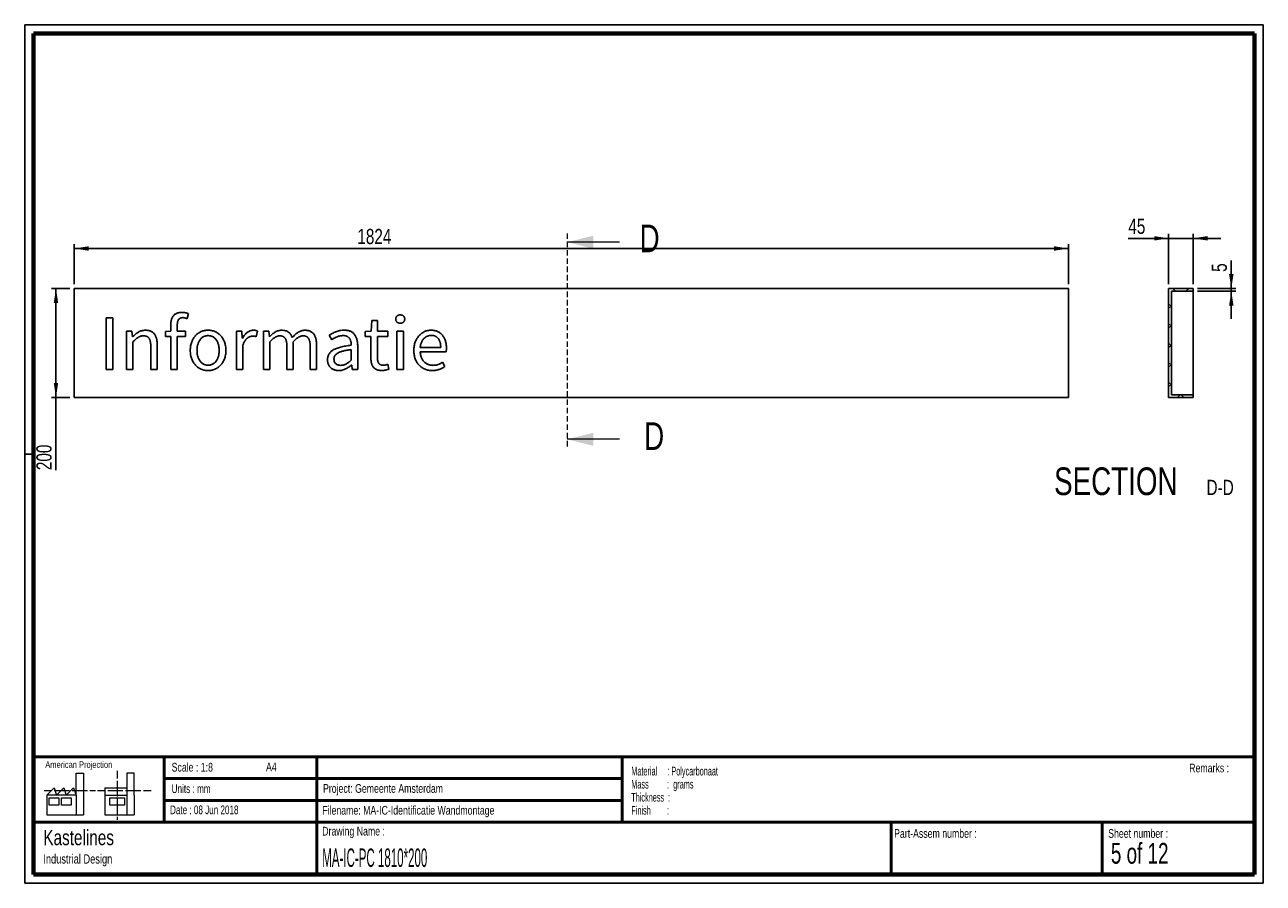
# Paper-space layout 'GA-FS-PC IG Sheet' of a CAD drawing. Header units: millimetres. Extents: x 7 to 291, y 7 to 204.
import ezdxf

# ---------------------------------------------------------------- set-up
doc = ezdxf.new("R2010")
doc.units = ezdxf.units.MM
doc.linetypes.add('HIDDEN', pattern=[1.905, 1.27, -0.635])
for name, color, linetype in [('BORDERS', 7, 'Continuous'), ('DRAWING', 7, 'Continuous'), ('LOGO', 7, 'Continuous'), ('TEXT_SHEET_FORMAT', 7, 'Continuous')]:
    doc.layers.add(name, color=color, linetype=linetype)
doc.styles.add('SLDTEXTSTYLE0', font='TXT', dxfattribs={"width": 0.7})
doc.styles.add('SLDTEXTSTYLE1', font='TXT', dxfattribs={"width": 0.75})
doc.styles.add('SLDTEXTSTYLE2', font='TXT', dxfattribs={"width": 0.694444})
doc.styles.add('SLDTEXTSTYLE3', font='TXT', dxfattribs={"width": 0.678571})
doc.styles.add('SLDTEXTSTYLE5', font='TXT', dxfattribs={"width": 0.55})
doc.styles.add('SLDTEXTSTYLE6', font='TXT', dxfattribs={"width": 0.605})
doc.styles.add('SLDTEXTSTYLE7', font='TXT', dxfattribs={"width": 0.549})
doc.styles.add('SLDTEXTSTYLE8', font='TXT', dxfattribs={"width": 0.467045})
doc.dimstyles.new('SLDDIMSTYLE4', dxfattribs={"dimtxt": 3.5, "dimasz": 3.302, "dimexe": 0, "dimexo": 0.0625, "dimgap": 0.875, "dimtad": 1, "dimlfac": 8, "dimrnd": 1e-09, "dimzin": 12, "dimdsep": 46, "dimtxsty": 'SLDTEXTSTYLE1', "dimsah": 1, "dimcen": 0.09, "dimadec": 0, "dimazin": 3, "dimtfac": 1, "dimtofl": 0, "dimtmove": 0, "dimatfit": 3, "dimfxl": 1, "dimfrac": 2, "dimtolj": 1, "dimtzin": 12, "dimarcsym": 0})
doc.dimstyles.new('SLDDIMSTYLE5', dxfattribs={"dimtxt": 3.5, "dimasz": 3.302, "dimexe": 0, "dimexo": 0.0625, "dimgap": 0.875, "dimtad": 1, "dimlfac": 8, "dimrnd": 1e-09, "dimzin": 12, "dimdsep": 46, "dimtxsty": 'SLDTEXTSTYLE1', "dimsah": 1, "dimcen": 0.09, "dimadec": 0, "dimazin": 3, "dimtfac": 1, "dimtmove": 0, "dimatfit": 0, "dimfxl": 1, "dimfrac": 2, "dimtolj": 1, "dimtzin": 12, "dimarcsym": 0})

# ---------------------------------------------------------------- blocks, each defined once
blk = doc.blocks.new('SW_NOTE_0_15')
at = {"layer": 'TEXT_SHEET_FORMAT', "color": 0, "char_height": 2, "attachment_point": 1}
for s, insert, style in [('Material     : Polycarbonaat', (0, 2.58), 'SLDTEXTSTYLE6'), ('Mass         :  grams', (0, -0.42), 'SLDTEXTSTYLE5'), ('Thickness  :', (0, -3.42), 'SLDTEXTSTYLE6'), ('Finish        :', (0, -6.42), 'SLDTEXTSTYLE7')]:
    blk.add_mtext(s, dxfattribs=dict(at, insert=insert, style=style))
blk = doc.blocks.new('SW_NOTE_0_16')
at = {"layer": 'DRAWING', "color": 0, "attachment_point": 1, "style": 'SLDTEXTSTYLE1'}
for s, insert, char_height in [('Kastelines', (0, 4.51), 3.5), ('Industrial Design', (0, -1.09), 2.1167)]:
    blk.add_mtext(s, dxfattribs=dict(at, insert=insert, char_height=char_height))
blk = doc.blocks.new('_D_4')
at = {"layer": 'LOGO', "color": 7}
for p, q in [((17.92, 144.27), (17.92, 153.44)), ((245.92, 144.27), (245.92, 153.44)), ((245.92, 152.44), (17.92, 152.44))]:
    blk.add_line(p, q, dxfattribs=at)
for points in [[(17.92, 152.44), (21.22, 151.93), (21.22, 152.95)], [(245.92, 152.44), (242.62, 152.95), (242.62, 151.93)]]:
    blk.add_solid(points, dxfattribs=at)
at = {"layer": 'LOGO', "color": 7, "insert": (82.83, 156.95), "char_height": 3.5, "attachment_point": 1, "style": 'SLDTEXTSTYLE1'}
blk.add_mtext('1824', dxfattribs=at)
blk = doc.blocks.new('_D_5')
at = {"layer": 'LOGO', "color": 7}
for p, q in [((16.92, 143.27), (12.73, 143.27)), ((13.73, 143.27), (13.73, 118.27)), ((16.92, 118.27), (12.73, 118.27)), ((13.73, 118.27), (13.73, 101.58))]:
    blk.add_line(p, q, dxfattribs=at)
for points in [[(13.73, 143.27), (13.22, 139.97), (14.23, 139.97)], [(13.73, 118.27), (14.23, 121.57), (13.22, 121.57)]]:
    blk.add_solid(points, dxfattribs=at)
at = {"layer": 'LOGO', "color": 7, "insert": (9.22, 101.58), "char_height": 3.5, "attachment_point": 1, "rotation": 90, "style": 'SLDTEXTSTYLE1'}
blk.add_mtext('200', dxfattribs=at)
blk = doc.blocks.new('_D_6')
at = {"layer": 'LOGO'}
for p, q in [((283.25, 143.27), (283.25, 149.66)), ((275.5, 143.27), (284.25, 143.27)), ((275.5, 142.64), (284.25, 142.64)), ((283.25, 143.27), (283.25, 142.64)), ((283.25, 142.64), (283.25, 136.29))]:
    blk.add_line(p, q, dxfattribs=at)
for points in [[(283.25, 143.27), (283.76, 146.57), (282.74, 146.57)], [(283.25, 142.64), (282.74, 139.34), (283.76, 139.34)]]:
    blk.add_solid(points, dxfattribs=at)
at = {"layer": 'LOGO', "insert": (278.74, 147.08), "char_height": 3.5, "attachment_point": 1, "rotation": 90, "style": 'SLDTEXTSTYLE1'}
blk.add_mtext('5', dxfattribs=at)
blk = doc.blocks.new('_D_7')
at = {"layer": 'LOGO'}
for p, q in [((268.87, 154.77), (259.63, 154.77)), ((268.87, 144.27), (268.87, 155.77)), ((268.87, 154.77), (274.5, 154.77)), ((274.5, 144.27), (274.5, 155.77)), ((274.5, 154.77), (280.85, 154.77))]:
    blk.add_line(p, q, dxfattribs=at)
for points in [[(268.87, 154.77), (265.57, 155.28), (265.57, 154.27)], [(274.5, 154.77), (277.8, 154.27), (277.8, 155.28)]]:
    blk.add_solid(points, dxfattribs=at)
at = {"layer": 'LOGO', "insert": (259.63, 159.29), "char_height": 3.5, "attachment_point": 1, "style": 'SLDTEXTSTYLE1'}
blk.add_mtext('45', dxfattribs=at)
blk = doc.blocks.new('SW_NOTE_0_17')
at = {"layer": 'LOGO', "color": 0, "attachment_point": 2, "style": 'SLDTEXTSTYLE1'}
for s, insert, char_height in [('SECTION', (17.36, 8.19), 6.35), ('D-D', (41.28, 5.35), 3.5)]:
    blk.add_mtext(s, dxfattribs=dict(at, insert=insert, char_height=char_height))

psp = doc.layouts.new('GA-FS-PC IG Sheet')

# ---------------------------------------------------------------- hatches: boundary and pattern name
at = {"linetype": 'Continuous', "lineweight": 18}
h = psp.add_hatch(dxfattribs=at)
h.set_pattern_fill('ANSI37', style=0)
h.paths.add_polyline_path([(268.8738, 143.2687), (268.8738, 118.2687), (274.4988, 118.2687), (274.4988, 118.8937), (269.4988, 118.8937), (269.4988, 142.6437), (274.4988, 142.6437), (274.4988, 143.2687)], flags=0)

# ---------------------------------------------------------------- linework, layer by layer
at = {"color": 7, "linetype": 'HIDDEN', "lineweight": 18}
psp.add_line((130.9798, 155.8986), (130.9798, 106.6573), dxfattribs=at)
at = {"color": 7, "linetype": 'Continuous', "lineweight": 18}
for p, q in [((142.9798, 153.8986), (130.9798, 153.8986)), ((142.9798, 108.6573), (130.9798, 108.6573))]:
    psp.add_line(p, q, dxfattribs=at)
at = {"color": 7, "linetype": 'Continuous', "lineweight": 25}
for p, q in [((17.9186, 143.2687), (17.9186, 118.2687)), ((245.9186, 143.2687), (17.9186, 143.2687)), ((245.9186, 118.2687), (245.9186, 143.2687)), ((268.8738, 118.2687), (268.8738, 143.2687)), ((268.8738, 143.2687), (274.4988, 143.2687)), ((269.4988, 142.6437), (274.4988, 142.6437)), ((269.4988, 118.8937), (269.4988, 142.6437)), ((274.4988, 142.6437), (274.4988, 143.2687)), ((274.4988, 142.6437), (274.4988, 118.8937)), ((25.2674, 136.5551), (26.7931, 136.5551)), ((25.2674, 124.6489), (25.2674, 136.5551)), ((26.7931, 136.5551), (26.7931, 124.6489)), ((44.101, 137.5005), (43.7754, 136.3555)), ((268.8488, 137.7893), (268.8738, 137.7893)), ((268.8488, 137.5005), (268.8738, 137.5005)), ((268.8488, 137.5005), (268.8488, 137.2309)), ((268.8488, 137.209), (268.8738, 137.209)), ((40.0544, 133.4696), (40.0544, 134.8666)), ((41.5407, 134.8666), (41.5407, 133.4696)), ((59.9568, 133.5063), (59.6679, 132.1986)), ((86.0066, 133.4696), (86.1878, 135.938)), ((86.1878, 135.938), (87.4404, 135.938)), ((87.4404, 135.938), (87.4404, 133.4696)), ((268.8488, 136.2479), (268.8738, 136.2479)), ((268.8488, 135.2841), (268.8738, 135.2841)), ((268.8488, 135.2622), (268.8488, 133.7094)), ((268.8488, 133.6875), (268.8738, 133.6875)), ((29.8839, 133.4696), (31.1181, 133.4696)), ((29.8839, 124.6489), (29.8839, 133.4696)), ((31.1181, 133.4696), (31.2442, 132.1986)), ((31.2442, 132.1986), (31.2993, 132.1986)), ((31.3729, 131.0379), (31.3729, 124.6489)), ((38.8543, 133.3803), (40.0544, 133.4696)), ((38.8543, 132.2537), (38.8543, 133.3803)), ((40.0544, 132.2537), (38.8543, 132.2537)), ((40.0544, 124.6489), (40.0544, 132.2537)), ((41.5407, 133.4696), (43.4104, 133.4696)), ((43.4104, 132.2537), (41.5407, 132.2537)), ((41.5407, 132.2537), (41.5407, 124.6489)), ((43.4104, 133.4696), (43.4104, 132.2537)), ((55.0935, 133.4696), (56.3277, 133.4696)), ((55.0935, 124.6489), (55.0935, 133.4696)), ((56.3277, 133.4696), (56.4537, 131.873)), ((56.4537, 131.873), (56.5089, 131.873)), ((61.3118, 124.6489), (61.3118, 133.4696)), ((61.3118, 133.4696), (62.546, 133.4696)), ((62.546, 133.4696), (62.6721, 132.1986)), ((62.6721, 132.1986), (62.7272, 132.1986)), ((62.8007, 131.0379), (62.8007, 124.6489)), ((68.1551, 131.0379), (68.1551, 124.6489)), ((76.9811, 131.5106), (76.3824, 132.5452)), ((84.628, 133.3803), (86.0066, 133.4696)), ((84.628, 132.2537), (84.628, 133.3803)), ((85.9357, 132.2537), (84.628, 132.2537)), ((85.9357, 127.372), (85.9357, 132.2537)), ((87.4404, 133.4696), (89.8196, 133.4696)), ((89.8196, 132.2537), (87.4404, 132.2537)), ((87.4404, 132.2537), (87.4404, 127.3536)), ((89.8196, 133.4696), (89.8196, 132.2537)), ((91.8994, 133.4696), (93.3883, 133.4696)), ((91.8994, 124.6489), (91.8994, 133.4696)), ((93.3883, 133.4696), (93.3883, 124.6489)), ((35.4563, 124.6489), (35.4563, 130.04)), ((36.9452, 130.2396), (36.9452, 124.6489)), ((56.5824, 130.3131), (56.5824, 124.6489)), ((66.6662, 124.6489), (66.6662, 130.04)), ((72.0022, 124.6489), (72.0022, 130.04)), ((73.4912, 130.2396), (73.4912, 124.6489)), ((81.4295, 126.81), (81.4295, 129.2601)), ((82.9158, 130.0584), (82.9158, 124.6489)), ((97.2354, 129.7118), (101.9543, 129.7118)), ((103.2069, 128.7323), (97.2538, 128.7323)), ((268.8488, 129.549), (268.8738, 129.549)), ((268.8488, 128.7323), (268.8738, 128.7323)), ((81.5556, 125.7019), (81.5188, 125.7019)), ((81.6816, 124.6489), (81.5556, 125.7019)), ((89.8012, 125.8831), (90.0901, 124.7565)), ((102.3902, 126.319), (102.9154, 125.3395)), ((268.8488, 126.319), (268.8738, 126.319)), ((268.8488, 126.319), (268.8488, 125.3395)), ((268.8488, 125.3395), (268.8738, 125.3395)), ((26.7931, 124.6489), (25.2674, 124.6489)), ((31.3729, 124.6489), (29.8839, 124.6489)), ((36.9452, 124.6489), (35.4563, 124.6489)), ((41.5407, 124.6489), (40.0544, 124.6489)), ((56.5824, 124.6489), (55.0935, 124.6489)), ((62.8007, 124.6489), (61.3118, 124.6489)), ((68.1551, 124.6489), (66.6662, 124.6489)), ((73.4912, 124.6489), (72.0022, 124.6489)), ((82.9158, 124.6489), (81.6816, 124.6489)), ((93.3883, 124.6489), (91.8994, 124.6489)), ((268.8488, 124.4309), (268.8738, 124.4309)), ((17.9186, 118.2687), (245.9186, 118.2687)), ((274.4988, 118.2687), (268.8738, 118.2687)), ((274.4988, 118.8937), (269.4988, 118.8937)), ((274.4988, 118.2687), (274.4988, 118.8937))]:
    psp.add_line(p, q, dxfattribs=at)
for points, knots in [([(40.0544, 134.8666), (40.0565, 134.977), (40.0606, 135.1928), (40.0901, 135.5068), (40.1353, 135.8043), (40.2077, 136.0809), (40.2935, 136.3418), (40.4009, 136.5828), (40.5284, 136.8063), (40.6749, 137.0116), (40.8426, 137.1968), (41.0343, 137.3555), (41.2467, 137.4909), (41.4813, 137.6014), (41.7384, 137.6847), (42.0164, 137.7449), (42.3161, 137.7818), (42.5236, 137.7867), (42.6305, 137.7893)], [0, 0, 0, 0, 0.07438548, 0.14548998, 0.21242516, 0.27696906, 0.33798575, 0.39741837, 0.45450532, 0.51116372, 0.56712963, 0.62243217, 0.67841363, 0.73648321, 0.79675353, 0.86017919, 0.9279518, 1, 1, 1, 1]), ([(42.7749, 136.5735), (42.678, 136.5693), (42.4924, 136.5612), (42.2348, 136.4775), (42.0146, 136.3423), (41.8375, 136.1478), (41.7008, 135.9003), (41.6057, 135.6007), (41.5489, 135.2504), (41.5435, 134.9999), (41.5407, 134.8666)], [0, 0, 0, 0, 0.12108132, 0.23166909, 0.33508617, 0.44135156, 0.55719859, 0.6865013, 0.83319815, 1, 1, 1, 1]), ([(42.6305, 137.7893), (42.7665, 137.7855), (43.031, 137.7781), (43.4139, 137.7139), (43.7701, 137.6248), (43.9932, 137.541), (44.101, 137.5005)], [0, 0, 0, 0, 0.27038218, 0.52614218, 0.77078538, 1, 1, 1, 1]), ([(43.7754, 136.3555), (43.6938, 136.3888), (43.5322, 136.4547), (43.2817, 136.5213), (43.0296, 136.5669), (42.86, 136.5713), (42.7749, 136.5735)], [0, 0, 0, 0, 0.25637587, 0.50723956, 0.75261265, 1, 1, 1, 1]), ([(91.6263, 136.2479), (91.6292, 136.3175), (91.6349, 136.4524), (91.6957, 136.6417), (91.7889, 136.8112), (91.9226, 136.951), (92.0792, 137.0678), (92.2586, 137.1487), (92.4539, 137.2016), (92.5905, 137.2065), (92.6609, 137.209)], [0, 0, 0, 0, 0.13167439, 0.25508206, 0.37328741, 0.49547169, 0.61900215, 0.74156935, 0.8668062, 1, 1, 1, 1]), ([(92.6609, 137.209), (92.7313, 137.2065), (92.8679, 137.2016), (93.0632, 137.1487), (93.2426, 137.0677), (93.3994, 136.9511), (93.5322, 136.8103), (93.63, 136.643), (93.6858, 136.4518), (93.6922, 136.3174), (93.6955, 136.2479)], [0, 0, 0, 0, 0.13314803, 0.25834184, 0.38086691, 0.50435491, 0.6264972, 0.7454866, 0.86837086, 1, 1, 1, 1]), ([(268.8488, 137.7893), (268.8488, 137.7855), (268.8488, 137.7781), (268.8488, 137.7139), (268.8488, 137.6248), (268.8488, 137.541), (268.8488, 137.5005)], [0, 0, 0, 0, 0.27038218, 0.52614218, 0.77078538, 1, 1, 1, 1]), ([(268.8488, 137.209), (268.8488, 137.2065), (268.8488, 137.2016), (268.8488, 137.1487), (268.8488, 137.0677), (268.8488, 136.9511), (268.8488, 136.8103), (268.8488, 136.643), (268.8488, 136.4518), (268.8488, 136.3174), (268.8488, 136.2479)], [0, 0, 0, 0, 0.13314803, 0.25834184, 0.38086691, 0.50435491, 0.6264972, 0.7454866, 0.86837086, 1, 1, 1, 1]), ([(31.2993, 132.1986), (31.4059, 132.3013), (31.6159, 132.5035), (31.9454, 132.7837), (32.2846, 133.0341), (32.6283, 133.265), (32.9939, 133.4575), (33.3912, 133.5892), (33.8158, 133.6744), (34.1087, 133.6831), (34.2588, 133.6875)], [0, 0, 0, 0, 0.13021827, 0.25644866, 0.38029749, 0.50099283, 0.62052262, 0.74254749, 0.86807099, 1, 1, 1, 1]), ([(34.2588, 133.6875), (34.3719, 133.6855), (34.5901, 133.6816), (34.9057, 133.6377), (35.1973, 133.5711), (35.4667, 133.4761), (35.7118, 133.3522), (35.9344, 133.2025), (36.1316, 133.0231), (36.3053, 132.8167), (36.4573, 132.5842), (36.5904, 132.3268), (36.6986, 132.0415), (36.7919, 131.7322), (36.8572, 131.3948), (36.9116, 131.0342), (36.9387, 130.6453), (36.943, 130.3779), (36.9452, 130.2396)], [0, 0, 0, 0, 0.06772709, 0.13071891, 0.19052814, 0.24678027, 0.30144682, 0.35470308, 0.40707342, 0.46067739, 0.51596969, 0.57322086, 0.63401369, 0.69858486, 0.7665938, 0.83974804, 0.91708313, 1, 1, 1, 1]), ([(44.5238, 129.0421), (44.5276, 129.2218), (44.535, 129.5717), (44.5993, 130.0807), (44.7032, 130.5595), (44.8515, 131.0061), (45.0323, 131.423), (45.2462, 131.8054), (45.4817, 132.1596), (45.7517, 132.4737), (46.0428, 132.7573), (46.3602, 133.0005), (46.6944, 133.2149), (47.0537, 133.3828), (47.4255, 133.521), (47.8103, 133.6174), (48.2053, 133.678), (48.4722, 133.6843), (48.6072, 133.6875)], [0, 0, 0, 0, 0.07786136, 0.1516734, 0.22202445, 0.2899537, 0.35538697, 0.41875362, 0.47970099, 0.53947309, 0.59798608, 0.65560482, 0.7125699, 0.76977719, 0.82716925, 0.88433121, 0.94149316, 1, 1, 1, 1]), ([(48.6072, 133.6875), (48.7423, 133.6843), (49.0092, 133.678), (49.4042, 133.6174), (49.789, 133.521), (50.161, 133.3829), (50.5204, 133.214), (50.8564, 133.0022), (51.1717, 132.7563), (51.4632, 132.474), (51.7322, 132.1586), (51.9718, 131.807), (52.1814, 131.4221), (52.3632, 131.0062), (52.5112, 130.5594), (52.6152, 130.0807), (52.6795, 129.5717), (52.6869, 129.2218), (52.6907, 129.0421)], [0, 0, 0, 0, 0.05850378, 0.11566275, 0.17282172, 0.23021078, 0.28741509, 0.34469865, 0.40201489, 0.46052482, 0.52029381, 0.58145149, 0.64463159, 0.71006144, 0.77798715, 0.84833452, 0.9221427, 1, 1, 1, 1]), ([(56.5089, 131.873), (56.5858, 132.0069), (56.7356, 132.2679), (57.0015, 132.6214), (57.2874, 132.9341), (57.5977, 133.1993), (57.925, 133.42), (58.2752, 133.5715), (58.6393, 133.6698), (58.8883, 133.6816), (59.0141, 133.6875)], [0, 0, 0, 0, 0.142514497, 0.277672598, 0.407526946, 0.533083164, 0.653929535, 0.77047917, 0.883998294, 1, 1, 1, 1]), ([(59.0141, 133.6875), (59.0991, 133.6858), (59.2664, 133.6823), (59.5102, 133.6476), (59.741, 133.5905), (59.8855, 133.5341), (59.9568, 133.5063)], [0, 0, 0, 0, 0.26378182, 0.51892809, 0.76275579, 1, 1, 1, 1]), ([(62.7272, 132.1986), (62.8247, 132.3016), (63.0177, 132.5054), (63.3289, 132.7829), (63.6502, 133.0363), (63.982, 133.2641), (64.3301, 133.4533), (64.6969, 133.588), (65.0779, 133.6734), (65.3379, 133.6828), (65.4687, 133.6875)], [0, 0, 0, 0, 0.13233723, 0.2619595, 0.38882187, 0.51416171, 0.63736549, 0.75759279, 0.87796442, 1, 1, 1, 1]), ([(65.4687, 133.6875), (65.6292, 133.682), (65.9341, 133.6714), (66.3656, 133.5931), (66.7399, 133.4502), (67.0605, 133.2515), (67.3313, 133.0013), (67.5636, 132.7099), (67.7593, 132.3738), (67.8524, 132.1267), (67.9004, 131.999)], [0, 0, 0, 0, 0.15044413, 0.28579634, 0.40893279, 0.52392769, 0.63719971, 0.75279912, 0.87229698, 1, 1, 1, 1]), ([(67.9004, 131.999), (68.0136, 132.1212), (68.2346, 132.3598), (68.5823, 132.6847), (68.9286, 132.9756), (69.2777, 133.2277), (69.6362, 133.4358), (70.0128, 133.5802), (70.4039, 133.6715), (70.6703, 133.6821), (70.8048, 133.6875)], [0, 0, 0, 0, 0.14422819, 0.28150678, 0.41174951, 0.53563925, 0.65410237, 0.76952923, 0.88372754, 1, 1, 1, 1]), ([(70.8048, 133.6875), (70.9143, 133.6854), (71.1273, 133.6813), (71.436, 133.6379), (71.7238, 133.5702), (71.991, 133.4767), (72.2344, 133.3524), (72.4547, 133.2), (72.6565, 133.0243), (72.8329, 132.8167), (72.987, 132.5836), (73.1265, 132.3277), (73.2365, 132.0415), (73.3324, 131.7323), (73.4014, 131.3952), (73.4538, 131.034), (73.4857, 130.6454), (73.4893, 130.378), (73.4912, 130.2396)], [0, 0, 0, 0, 0.06580565, 0.12792334, 0.18686861, 0.2432711, 0.29761481, 0.35057897, 0.40387385, 0.45796238, 0.51369368, 0.57158745, 0.6327354, 0.69763072, 0.76592888, 0.83927867, 0.91686149, 1, 1, 1, 1]), ([(76.3824, 132.5452), (76.4902, 132.612), (76.714, 132.7506), (77.0747, 132.9426), (77.4671, 133.1355), (77.8907, 133.3217), (78.3437, 133.4865), (78.8248, 133.6053), (79.3294, 133.6737), (79.6734, 133.6829), (79.8487, 133.6875)], [0, 0, 0, 0, 0.10281466, 0.21328512, 0.33100185, 0.45714024, 0.58819101, 0.72120324, 0.85796207, 1, 1, 1, 1]), ([(79.8487, 133.6875), (79.9784, 133.6848), (80.23, 133.6795), (80.5937, 133.6304), (80.9308, 133.557), (81.2394, 133.4482), (81.5202, 133.3085), (81.7745, 133.1372), (81.9994, 132.9333), (82.1943, 132.699), (82.3647, 132.4411), (82.5117, 132.1607), (82.6377, 131.8613), (82.7411, 131.5407), (82.8179, 131.1994), (82.8765, 130.8374), (82.9106, 130.4547), (82.9141, 130.1924), (82.9158, 130.0584)], [0, 0, 0, 0, 0.07170221, 0.13907068, 0.20260287, 0.26216006, 0.31952878, 0.37565038, 0.43116957, 0.48682788, 0.54375374, 0.60178646, 0.66166345, 0.72320406, 0.78778796, 0.85495612, 0.92591094, 1, 1, 1, 1]), ([(92.6609, 135.2841), (92.5906, 135.2879), (92.4542, 135.2951), (92.2573, 135.3456), (92.0797, 135.4341), (91.9224, 135.5525), (91.7886, 135.6952), (91.6975, 135.8652), (91.6349, 136.0501), (91.6292, 136.1808), (91.6263, 136.2479)], [0, 0, 0, 0, 0.13371629, 0.25931762, 0.38367666, 0.50855853, 0.63232536, 0.75232752, 0.8729174, 1, 1, 1, 1]), ([(93.6955, 136.2479), (93.6923, 136.1809), (93.6859, 136.0507), (93.6282, 135.8639), (93.5325, 135.696), (93.3997, 135.5523), (93.242, 135.4342), (93.0646, 135.3456), (92.8676, 135.2951), (92.7312, 135.2879), (92.6609, 135.2841)], [0, 0, 0, 0, 0.12704168, 0.24709756, 0.36787824, 0.49160521, 0.61644687, 0.74076587, 0.86632677, 1, 1, 1, 1]), ([(95.7832, 129.0421), (95.787, 129.2192), (95.7945, 129.5647), (95.8589, 130.0684), (95.9625, 130.5437), (96.1113, 130.9885), (96.2921, 131.4039), (96.5027, 131.7871), (96.736, 132.1402), (97.0001, 132.4555), (97.2869, 132.7379), (97.5951, 132.9842), (97.9194, 133.2004), (98.264, 133.375), (98.6209, 133.5147), (98.9876, 133.6157), (99.3623, 133.674), (99.6143, 133.683), (99.7406, 133.6875)], [0, 0, 0, 0, 0.07813085, 0.15252965, 0.22379367, 0.29260183, 0.35923519, 0.42357743, 0.48542684, 0.54579748, 0.60482958, 0.66283428, 0.71975372, 0.77662065, 0.83303267, 0.88872518, 0.94426057, 1, 1, 1, 1]), ([(99.7406, 133.6875), (99.8765, 133.6842), (100.1424, 133.6778), (100.5292, 133.6204), (100.8957, 133.5334), (101.237, 133.4025), (101.556, 133.2437), (101.8484, 133.0501), (102.1121, 132.8225), (102.3492, 132.5636), (102.5594, 132.2759), (102.7438, 131.9617), (102.9019, 131.6205), (103.0329, 131.2531), (103.1337, 130.8599), (103.2119, 130.4445), (103.2518, 130.004), (103.2586, 129.7031), (103.262, 129.549)], [0, 0, 0, 0, 0.06630947, 0.12977029, 0.19051061, 0.24988393, 0.30779497, 0.36421556, 0.42058272, 0.47744668, 0.53522985, 0.59423287, 0.6550348, 0.71856754, 0.78439044, 0.85304247, 0.92473964, 1, 1, 1, 1]), ([(268.8488, 136.2479), (268.8488, 136.1809), (268.8488, 136.0507), (268.8488, 135.8639), (268.8488, 135.696), (268.8488, 135.5523), (268.8488, 135.4342), (268.8488, 135.3456), (268.8488, 135.2951), (268.8488, 135.2879), (268.8488, 135.2841)], [0, 0, 0, 0, 0.12704168, 0.24709756, 0.36787824, 0.49160521, 0.61644687, 0.74076587, 0.86632677, 1, 1, 1, 1]), ([(268.8488, 133.6875), (268.8488, 133.6842), (268.8488, 133.6778), (268.8488, 133.6204), (268.8488, 133.5334), (268.8488, 133.4025), (268.8488, 133.2437), (268.8488, 133.0501), (268.8488, 132.8225), (268.8488, 132.5636), (268.8488, 132.2759), (268.8488, 131.9617), (268.8488, 131.6205), (268.8488, 131.2531), (268.8488, 130.8599), (268.8488, 130.4445), (268.8488, 130.004), (268.8488, 129.7031), (268.8488, 129.549)], [0, 0, 0, 0, 0.06630947, 0.12977029, 0.19051061, 0.24988393, 0.30779497, 0.36421556, 0.42058272, 0.47744668, 0.53522985, 0.59423287, 0.6550348, 0.71856754, 0.78439044, 0.85304247, 0.92473964, 1, 1, 1, 1]), ([(33.7861, 132.3982), (33.6737, 132.3947), (33.4547, 132.388), (33.1368, 132.3181), (32.8385, 132.2125), (32.5584, 132.0559), (32.2845, 131.8559), (31.9931, 131.6234), (31.6867, 131.3459), (31.4807, 131.1437), (31.3729, 131.0379)], [0, 0, 0, 0, 0.11799202, 0.22986403, 0.34045764, 0.44956799, 0.56571633, 0.69661125, 0.84124432, 1, 1, 1, 1]), ([(35.4563, 130.04), (35.4555, 130.1407), (35.4541, 130.3353), (35.4357, 130.6158), (35.405, 130.8746), (35.3598, 131.1112), (35.3065, 131.327), (35.238, 131.5205), (35.1567, 131.6925), (35.0623, 131.844), (34.9524, 131.9744), (34.8304, 132.0888), (34.6939, 132.1876), (34.5391, 132.2624), (34.372, 132.3236), (34.1899, 132.3681), (33.9926, 132.3945), (33.8563, 132.3969), (33.7861, 132.3982)], [0, 0, 0, 0, 0.0910298, 0.17589531, 0.25403611, 0.32652563, 0.39351844, 0.45484895, 0.51184389, 0.56520036, 0.61576612, 0.66560195, 0.71611194, 0.76743389, 0.82051375, 0.8767564, 0.93663999, 1, 1, 1, 1]), ([(48.6072, 132.4533), (48.5151, 132.4502), (48.3342, 132.4441), (48.0679, 132.3979), (47.8124, 132.3227), (47.5706, 132.2128), (47.3402, 132.0804), (47.1306, 131.9145), (46.9333, 131.728), (46.7583, 131.5111), (46.602, 131.2717), (46.4595, 131.0124), (46.3453, 130.7278), (46.2402, 130.4267), (46.1632, 130.1045), (46.1052, 129.766), (46.0704, 129.4096), (46.067, 129.1665), (46.0653, 129.0421)], [0, 0, 0, 0, 0.058038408, 0.114014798, 0.169884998, 0.225468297, 0.281120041, 0.336973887, 0.393567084, 0.452002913, 0.512154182, 0.573637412, 0.638203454, 0.705215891, 0.77454679, 0.846762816, 0.921606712, 1, 1, 1, 1]), ([(51.1492, 129.0421), (51.1475, 129.1665), (51.1441, 129.4096), (51.1092, 129.766), (51.0516, 130.1046), (50.9732, 130.426), (50.8733, 130.729), (50.7542, 131.0117), (50.6127, 131.2718), (50.4561, 131.511), (50.2812, 131.728), (50.0839, 131.9145), (49.8743, 132.0804), (49.6439, 132.2128), (49.4028, 132.3221), (49.1476, 132.3987), (48.8811, 132.4438), (48.6993, 132.4501), (48.6072, 132.4533)], [0, 0, 0, 0, 0.078389, 0.15322881, 0.22544088, 0.29476799, 0.36160158, 0.42637833, 0.4878582, 0.54800618, 0.60643882, 0.66302892, 0.71887971, 0.77452841, 0.83010867, 0.88544735, 0.94196477, 1, 1, 1, 1]), ([(58.8145, 132.3456), (58.7185, 132.3397), (58.5221, 132.3275), (58.2274, 132.2366), (57.9292, 132.0923), (57.6827, 131.9285), (57.4862, 131.7682), (57.3408, 131.6223), (57.2031, 131.4539), (57.0688, 131.2657), (56.9367, 131.0592), (56.8149, 130.8285), (56.6929, 130.5797), (56.6199, 130.4037), (56.5824, 130.3131)], [0, 0, 0, 0, 0.08984926, 0.18380445, 0.28651852, 0.3995699, 0.46016039, 0.52395226, 0.59210284, 0.66379822, 0.74047577, 0.82157425, 0.90814073, 1, 1, 1, 1]), ([(59.6679, 132.1986), (59.5982, 132.2216), (59.4662, 132.2652), (59.2642, 132.3118), (59.0493, 132.3445), (58.8978, 132.3452), (58.8145, 132.3456)], [0, 0, 0, 0, 0.25276193, 0.47879884, 0.71336545, 1, 1, 1, 1]), ([(65.0145, 132.3982), (64.9301, 132.3938), (64.7565, 132.385), (64.4934, 132.3181), (64.2259, 132.208), (63.95, 132.0601), (63.6718, 131.8639), (63.3823, 131.6308), (63.0895, 131.3512), (62.8994, 131.1449), (62.8007, 131.0379)], [0, 0, 0, 0, 0.09473153, 0.19490586, 0.30301038, 0.41916562, 0.54573139, 0.68487505, 0.83651948, 1, 1, 1, 1]), ([(66.6662, 130.04), (66.6655, 130.1407), (66.664, 130.3353), (66.6456, 130.6158), (66.6149, 130.8746), (66.5697, 131.1112), (66.5164, 131.327), (66.4479, 131.5205), (66.3667, 131.6925), (66.2722, 131.844), (66.1624, 131.9745), (66.0406, 132.088), (65.9066, 132.1875), (65.7537, 132.263), (65.5887, 132.3226), (65.4104, 132.3683), (65.2174, 132.3946), (65.0837, 132.3969), (65.0145, 132.3982)], [0, 0, 0, 0, 0.09150973, 0.17682267, 0.25537544, 0.32824713, 0.39559313, 0.45724699, 0.51454243, 0.56818019, 0.61901255, 0.66911112, 0.71924127, 0.77012342, 0.82348313, 0.87847859, 0.937101, 1, 1, 1, 1]), ([(70.3688, 132.3982), (70.2845, 132.3938), (70.1109, 132.385), (69.8478, 132.3181), (69.5803, 132.208), (69.3044, 132.0601), (69.0262, 131.8639), (68.7367, 131.6308), (68.4439, 131.3512), (68.2538, 131.1449), (68.1551, 131.0379)], [0, 0, 0, 0, 0.09473153, 0.19490586, 0.30301038, 0.41916562, 0.54573139, 0.68487505, 0.83651948, 1, 1, 1, 1]), ([(72.0022, 130.04), (72.0015, 130.1407), (72.0001, 130.3353), (71.9816, 130.6158), (71.9509, 130.8746), (71.9057, 131.1112), (71.8524, 131.327), (71.7839, 131.5205), (71.7027, 131.6925), (71.6083, 131.8441), (71.4983, 131.9735), (71.3792, 132.089), (71.2456, 132.1866), (71.0951, 132.2632), (70.9326, 132.3226), (70.757, 132.3684), (70.5675, 132.3944), (70.4363, 132.3969), (70.3688, 132.3982)], [0, 0, 0, 0, 0.09198638, 0.17774369, 0.25670562, 0.32995688, 0.39765368, 0.45962868, 0.51722255, 0.5711397, 0.62223683, 0.6720151, 0.72240637, 0.77284204, 0.82572914, 0.88023621, 0.93837171, 1, 1, 1, 1]), ([(79.6123, 132.4533), (79.4843, 132.45), (79.2323, 132.4435), (78.8631, 132.3854), (78.5072, 132.2984), (78.171, 132.1661), (77.8507, 132.016), (77.5442, 131.8585), (77.2552, 131.6907), (77.0716, 131.5701), (76.9811, 131.5106)], [0, 0, 0, 0, 0.13520104, 0.26614584, 0.39401966, 0.52165908, 0.64705335, 0.76785342, 0.88556859, 1, 1, 1, 1]), ([(81.4295, 130.2396), (81.4254, 130.3772), (81.4171, 130.6513), (81.3646, 130.9893), (81.2989, 131.2485), (81.2366, 131.4324), (81.1539, 131.6033), (81.0574, 131.7642), (80.9433, 131.9117), (80.8155, 132.0478), (80.6653, 132.1623), (80.502, 132.2672), (80.3154, 132.3526), (80.1031, 132.4127), (79.8654, 132.4451), (79.6991, 132.4505), (79.6123, 132.4533)], [0, 0, 0, 0, 0.12657938, 0.25207595, 0.31359294, 0.37241616, 0.43040127, 0.48784718, 0.54469748, 0.60164464, 0.65898889, 0.71796622, 0.77993996, 0.84696476, 0.92018425, 1, 1, 1, 1]), ([(99.7773, 132.5084), (99.6993, 132.5055), (99.5444, 132.4995), (99.3149, 132.4662), (99.0919, 132.4037), (98.8754, 132.3205), (98.6666, 132.2152), (98.4696, 132.0871), (98.2782, 131.9433), (98.1013, 131.7744), (97.9343, 131.5879), (97.7843, 131.379), (97.6507, 131.1487), (97.5296, 130.9001), (97.4269, 130.6303), (97.3439, 130.3412), (97.2774, 130.0332), (97.2496, 129.8206), (97.2354, 129.7118)], [0, 0, 0, 0, 0.056340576, 0.111938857, 0.166984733, 0.223208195, 0.279175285, 0.33545556, 0.392720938, 0.451741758, 0.511735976, 0.573307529, 0.637046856, 0.703759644, 0.772779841, 0.845186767, 0.920805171, 1, 1, 1, 1]), ([(101.9543, 129.7118), (101.9534, 129.8221), (101.9516, 130.0363), (101.9207, 130.3475), (101.8769, 130.6387), (101.8183, 130.9109), (101.7366, 131.1614), (101.6357, 131.391), (101.5213, 131.6028), (101.3863, 131.7922), (101.237, 131.9619), (101.0698, 132.1067), (100.8902, 132.2309), (100.6971, 132.3349), (100.4878, 132.414), (100.2635, 132.4676), (100.0253, 132.5037), (99.8615, 132.5068), (99.7773, 132.5084)], [0, 0, 0, 0, 0.08234309, 0.15977044, 0.23313581, 0.30208627, 0.36737366, 0.42939887, 0.48904914, 0.5466943, 0.60268675, 0.65732495, 0.7113306, 0.7654034, 0.82061281, 0.87781569, 0.93722576, 1, 1, 1, 1]), ([(48.6072, 124.4309), (48.4722, 124.4341), (48.2053, 124.4405), (47.8102, 124.5007), (47.4262, 124.5984), (47.0522, 124.7315), (46.696, 124.9047), (46.36, 125.1147), (46.0438, 125.356), (45.7508, 125.634), (45.4818, 125.9457), (45.2471, 126.2968), (45.0309, 126.6754), (44.8518, 127.0915), (44.7031, 127.5379), (44.5998, 128.0151), (44.535, 128.5195), (44.5276, 128.8651), (44.5238, 129.0421)], [0, 0, 0, 0, 0.05874641, 0.11614244, 0.17353847, 0.23103561, 0.28864252, 0.34563865, 0.40326068, 0.46148691, 0.52121393, 0.58209564, 0.64505639, 0.7107576, 0.77896501, 0.84960414, 0.92296215, 1, 1, 1, 1]), ([(46.0653, 129.0421), (46.067, 128.9178), (46.0705, 128.6747), (46.105, 128.3191), (46.1632, 127.9824), (46.2399, 127.6636), (46.3445, 127.3674), (46.4609, 127.0891), (46.6012, 126.8339), (46.7584, 126.5992), (46.9342, 126.3876), (47.1304, 126.2034), (47.3418, 126.0413), (47.5697, 125.905), (47.8126, 125.7959), (48.0679, 125.7205), (48.3342, 125.6743), (48.5152, 125.6682), (48.6072, 125.6651)], [0, 0, 0, 0, 0.07889335, 0.15421466, 0.22634394, 0.29557791, 0.36196688, 0.42541008, 0.48679756, 0.54640835, 0.60436107, 0.66093219, 0.71680384, 0.77309348, 0.82903133, 0.88525792, 0.94159137, 1, 1, 1, 1]), ([(48.6072, 125.6651), (48.6993, 125.6683), (48.8811, 125.6746), (49.1477, 125.7197), (49.4026, 125.7965), (49.6448, 125.9049), (49.8727, 126.0413), (50.0841, 126.2034), (50.2803, 126.3876), (50.4561, 126.5993), (50.6135, 126.8338), (50.7528, 127.0898), (50.874, 127.3662), (50.9735, 127.6643), (51.0516, 127.9823), (51.1094, 128.3191), (51.1441, 128.6746), (51.1475, 128.9178), (51.1492, 129.0421)], [0, 0, 0, 0, 0.05840527, 0.11528305, 0.17097457, 0.22690921, 0.28319561, 0.33906406, 0.39563193, 0.45358132, 0.51318868, 0.57457265, 0.638233, 0.70443906, 0.77366906, 0.8457942, 0.92111118, 1, 1, 1, 1]), ([(52.6907, 129.0421), (52.6869, 128.8651), (52.6795, 128.5195), (52.6147, 128.0151), (52.5113, 127.538), (52.363, 127.0913), (52.1828, 126.6763), (51.971, 126.2951), (51.7322, 125.9467), (51.464, 125.6337), (51.1707, 125.357), (50.8566, 125.1129), (50.5188, 124.9056), (50.1624, 124.7313), (49.7883, 124.5984), (49.4043, 124.5007), (49.0092, 124.4405), (48.7423, 124.4341), (48.6072, 124.4309)], [0, 0, 0, 0, 0.07703388, 0.15038811, 0.2210236, 0.2892275, 0.35492533, 0.4176969, 0.47879094, 0.53851488, 0.59673811, 0.65405523, 0.71137235, 0.76897629, 0.82647047, 0.88386354, 0.94125661, 1, 1, 1, 1]), ([(76.0016, 126.9361), (76.0056, 127.0537), (76.0133, 127.2835), (76.0759, 127.6169), (76.1739, 127.9314), (76.322, 128.2208), (76.5029, 128.4929), (76.7313, 128.7375), (76.9944, 128.9659), (77.3048, 129.1676), (77.6562, 129.3548), (78.0552, 129.5237), (78.4996, 129.6815), (78.993, 129.8217), (79.5335, 129.9503), (80.1227, 130.0612), (80.7591, 130.1625), (81.2008, 130.2133), (81.4295, 130.2396)], [0, 0, 0, 0, 0.050343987, 0.098379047, 0.144871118, 0.190994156, 0.237178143, 0.284429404, 0.333894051, 0.386109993, 0.442651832, 0.50430581, 0.571562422, 0.644559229, 0.723971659, 0.809513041, 0.901383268, 1, 1, 1, 1]), ([(81.4295, 129.2601), (81.2517, 129.2359), (80.9101, 129.1893), (80.4209, 129.104), (79.9738, 129.0163), (79.5689, 128.9197), (79.205, 128.815), (78.8793, 128.7023), (78.5908, 128.5805), (78.3392, 128.4481), (78.1199, 128.3103), (77.9387, 128.1561), (77.7844, 127.9962), (77.6688, 127.8202), (77.5816, 127.6366), (77.5174, 127.4464), (77.4802, 127.2474), (77.4749, 127.1122), (77.4722, 127.0438)], [0, 0, 0, 0, 0.10884817, 0.20902911, 0.30105367, 0.38512448, 0.4613912, 0.53055541, 0.59405088, 0.65103563, 0.70286225, 0.75070872, 0.7950241, 0.83712899, 0.87772806, 0.91801362, 0.95851193, 1, 1, 1, 1]), ([(100.0111, 124.4309), (99.8656, 124.4353), (99.5779, 124.4441), (99.1534, 124.5018), (98.7438, 124.6029), (98.3504, 124.7414), (97.9767, 124.9178), (97.6267, 125.1283), (97.3002, 125.3717), (97.0005, 125.6505), (96.7294, 125.964), (96.489, 126.3113), (96.2791, 126.6905), (96.0996, 127.1013), (95.9578, 127.5446), (95.8562, 128.0177), (95.7951, 128.5206), (95.7872, 128.8651), (95.7832, 129.0421)], [0, 0, 0, 0, 0.06213189, 0.12288183, 0.18254533, 0.24202113, 0.30072106, 0.35874566, 0.41616978, 0.47436635, 0.53320542, 0.59283728, 0.65442239, 0.71804361, 0.78401598, 0.85287123, 0.92442216, 1, 1, 1, 1]), ([(97.2538, 128.7323), (97.2635, 128.6157), (97.2825, 128.3876), (97.3382, 128.0567), (97.4139, 127.7437), (97.5132, 127.4501), (97.6356, 127.1748), (97.7758, 126.9162), (97.9432, 126.679), (98.1297, 126.4612), (98.3326, 126.2633), (98.5561, 126.096), (98.7902, 125.9476), (99.0444, 125.8345), (99.3101, 125.7411), (99.5918, 125.6755), (99.8882, 125.6356), (100.0915, 125.6308), (100.1949, 125.6283)], [0, 0, 0, 0, 0.07351467, 0.14378594, 0.21063177, 0.27569497, 0.33825407, 0.39980856, 0.46024422, 0.52033085, 0.57985833, 0.6379527, 0.695508, 0.75360236, 0.81240607, 0.87231868, 0.93502756, 1, 1, 1, 1]), ([(103.262, 129.549), (103.2618, 129.471), (103.2612, 129.3213), (103.2509, 129.1066), (103.2329, 128.9121), (103.2152, 128.79), (103.2069, 128.7323)], [0, 0, 0, 0, 0.28523394, 0.54832963, 0.78653411, 1, 1, 1, 1]), ([(268.8488, 129.549), (268.8488, 129.471), (268.8488, 129.3213), (268.8488, 129.1066), (268.8488, 128.9121), (268.8488, 128.79), (268.8488, 128.7323)], [0, 0, 0, 0, 0.28523394, 0.54832963, 0.78653411, 1, 1, 1, 1]), ([(268.8488, 128.7323), (268.8488, 128.5102), (268.8488, 128.0662), (268.8488, 127.423), (268.8488, 126.8214), (268.8488, 126.4998), (268.8488, 126.3409)], [0, 0, 0, 0, 0.25155762, 0.50297706, 0.75429441, 1, 1, 1, 1]), ([(78.5961, 124.4309), (78.5041, 124.4328), (78.3239, 124.4364), (78.0606, 124.4695), (77.809, 124.5185), (77.5697, 124.5892), (77.3421, 124.6821), (77.1261, 124.7947), (76.9237, 124.9296), (76.7345, 125.0821), (76.5597, 125.2504), (76.4128, 125.4439), (76.2823, 125.6496), (76.1814, 125.8761), (76.0971, 126.116), (76.0461, 126.3752), (76.0053, 126.6495), (76.0029, 126.8388), (76.0016, 126.9361)], [0, 0, 0, 0, 0.06776705, 0.132723, 0.19520496, 0.25642262, 0.31630419, 0.37601883, 0.43558351, 0.49521102, 0.5549535, 0.61378041, 0.67373487, 0.734049, 0.79604981, 0.86068802, 0.92836601, 1, 1, 1, 1]), ([(77.4722, 127.0438), (77.4774, 126.9251), (77.4872, 126.703), (77.5669, 126.3943), (77.7093, 126.1397), (77.91, 125.944), (78.1507, 125.8057), (78.4147, 125.7001), (78.7064, 125.6404), (78.9092, 125.6324), (79.0136, 125.6283)], [0, 0, 0, 0, 0.14923924, 0.27940848, 0.39735, 0.51188144, 0.62752576, 0.74476524, 0.86858696, 1, 1, 1, 1]), ([(81.5188, 125.7019), (81.4122, 125.6156), (81.1995, 125.4433), (80.8613, 125.2103), (80.5115, 124.9949), (80.1524, 124.7969), (79.7802, 124.6309), (79.3946, 124.5158), (78.9987, 124.4447), (78.7312, 124.4355), (78.5961, 124.4309)], [0, 0, 0, 0, 0.12644962, 0.25229746, 0.3784246, 0.50521131, 0.63028787, 0.75337939, 0.87547428, 1, 1, 1, 1]), ([(79.0136, 125.6283), (79.119, 125.6314), (79.3278, 125.6376), (79.6355, 125.7004), (79.9368, 125.7895), (80.2296, 125.9264), (80.5218, 126.0961), (80.82, 126.301), (81.1267, 126.5388), (81.3265, 126.7177), (81.4295, 126.81)], [0, 0, 0, 0, 0.1145359, 0.22703632, 0.34066496, 0.45579778, 0.57788484, 0.70817761, 0.84941113, 1, 1, 1, 1]), ([(88.4567, 124.4309), (88.3436, 124.433), (88.1254, 124.437), (87.8123, 124.48), (87.5265, 124.5467), (87.2694, 124.6421), (87.0374, 124.7613), (86.8314, 124.904), (86.6429, 125.0617), (86.4839, 125.2456), (86.3411, 125.4461), (86.2291, 125.6713), (86.128, 125.912), (86.0576, 126.1757), (86.0035, 126.455), (85.964, 126.7487), (85.9401, 127.0556), (85.9372, 127.2652), (85.9357, 127.372)], [0, 0, 0, 0, 0.0762743, 0.14721574, 0.21284842, 0.27397863, 0.33184982, 0.38838766, 0.44285949, 0.49727362, 0.55201714, 0.60856732, 0.66660716, 0.72796252, 0.79238738, 0.85856562, 0.92789695, 1, 1, 1, 1]), ([(87.4404, 127.3536), (87.4431, 127.2247), (87.4483, 126.981), (87.5073, 126.6397), (87.5964, 126.342), (87.7084, 126.1285), (87.8178, 125.9828), (87.9172, 125.8935), (88.0289, 125.8161), (88.156, 125.7525), (88.2989, 125.7066), (88.4545, 125.6726), (88.6242, 125.6513), (88.742, 125.6483), (88.8033, 125.6467)], [0, 0, 0, 0, 0.15356307, 0.29011345, 0.41155943, 0.52265776, 0.57546365, 0.62789709, 0.68115468, 0.73715285, 0.79654788, 0.85958902, 0.92689045, 1, 1, 1, 1]), ([(88.8033, 125.6467), (88.885, 125.6508), (89.0559, 125.6592), (89.3124, 125.7144), (89.5634, 125.7906), (89.7245, 125.8532), (89.8012, 125.8831)], [0, 0, 0, 0, 0.23750815, 0.49721623, 0.76065579, 1, 1, 1, 1]), ([(102.9154, 125.3395), (102.8161, 125.2799), (102.6158, 125.1597), (102.3013, 124.9937), (101.971, 124.8395), (101.6249, 124.696), (101.2576, 124.5744), (100.8638, 124.4932), (100.4459, 124.4378), (100.1583, 124.4332), (100.0111, 124.4309)], [0, 0, 0, 0, 0.112490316, 0.227036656, 0.345395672, 0.466722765, 0.591014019, 0.720660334, 0.856989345, 1, 1, 1, 1]), ([(100.1949, 125.6283), (100.2982, 125.6313), (100.502, 125.6371), (100.802, 125.6702), (101.0889, 125.7317), (101.4555, 125.8413), (101.8962, 126.0276), (102.225, 126.2216), (102.3902, 126.319)], [0, 0, 0, 0, 0.13290933, 0.26202959, 0.38739272, 0.50951679, 0.75363009, 1, 1, 1, 1]), ([(268.8488, 125.3395), (268.8488, 125.2799), (268.8488, 125.1597), (268.8488, 124.9937), (268.8488, 124.8395), (268.8488, 124.696), (268.8488, 124.5744), (268.8488, 124.4932), (268.8488, 124.4378), (268.8488, 124.4332), (268.8488, 124.4309)], [0, 0, 0, 0, 0.112490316, 0.227036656, 0.345395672, 0.466722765, 0.591014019, 0.720660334, 0.856989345, 1, 1, 1, 1]), ([(90.0901, 124.7565), (89.9643, 124.7161), (89.7034, 124.6321), (89.3, 124.5253), (88.8806, 124.4472), (88.5971, 124.4363), (88.4567, 124.4309)], [0, 0, 0, 0, 0.236892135, 0.491680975, 0.748277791, 1, 1, 1, 1])]:
    psp.add_open_spline(points, degree=3, knots=knots, dxfattribs=at)
at = {"color": 7, "linetype": 'Continuous', "lineweight": 18}
for points in [[(130.9798, 153.8986), (136.9798, 152.3986), (136.9798, 155.3986)], [(130.9798, 108.6573), (136.9798, 107.1573), (136.9798, 110.1573)]]:
    psp.add_solid(points, dxfattribs=at)
at = {"layer": 'BORDERS', "lineweight": 70}
for p, q in [((8.5696, 8.7839), (8.5696, 201.7839)), ((8.5696, 201.7839), (288.5696, 201.7839)), ((288.5696, 201.7839), (288.5696, 8.7839)), ((288.5696, 8.7839), (8.5696, 8.7839))]:
    psp.add_line(p, q, dxfattribs=at)
at = {"layer": 'BORDERS', "lineweight": 50}
for p, q in [((8.5696, 35.7839), (288.5696, 35.7839)), ((38.5696, 35.7839), (38.5696, 20.7839)), ((73.5696, 35.7839), (73.5696, 8.7839)), ((143.5696, 35.7839), (143.5696, 20.7839)), ((38.5696, 30.7839), (143.5696, 30.7839)), ((38.5696, 25.7839), (143.5696, 25.7839)), ((8.5696, 20.7839), (288.5696, 20.7839)), ((205.2225, 8.7839), (205.2225, 20.7839)), ((253.6509, 8.7839), (253.6509, 20.7839))]:
    psp.add_line(p, q, dxfattribs=at)
at = {"layer": 'TEXT_SHEET_FORMAT'}
for p, q in [((6.5696, 203.7839), (290.5696, 203.7839)), ((6.5696, 203.7839), (6.5696, 6.7839)), ((290.5696, 203.7839), (290.5696, 6.7839)), ((6.5696, 105.2839), (8.6215, 105.2839)), ((6.5696, 6.7839), (290.5696, 6.7839))]:
    psp.add_line(p, q, dxfattribs=at)
at = {"layer": 'TEXT_SHEET_FORMAT', "color": 7, "linetype": 'Continuous', "lineweight": 18}
for p, q in [((18.3208, 26.9711), (18.3208, 32.0361)), ((18.3208, 32.0361), (20.0027, 32.0361)), ((20.0027, 32.0361), (20.0027, 22.4704)), ((27.7328, 32.596), (27.7328, 30.8389)), ((31.6542, 32.0317), (29.9723, 32.0317)), ((29.9723, 32.0317), (29.9723, 22.466)), ((31.6542, 26.9668), (31.6542, 32.0317)), ((11.5933, 26.9711), (13.2752, 28.6594)), ((13.2752, 28.6594), (13.8375, 26.9711)), ((13.8375, 26.9711), (15.5194, 28.6594)), ((15.5194, 28.6594), (16.0814, 26.9711)), ((16.0814, 26.9711), (17.7632, 28.6594)), ((17.7632, 28.6594), (18.3208, 26.9711)), ((24.9266, 28.655), (24.9266, 26.9668)), ((24.9266, 28.655), (29.9723, 28.655)), ((27.7328, 30.2516), (27.7328, 28.4899)), ((27.7328, 28.4899), (27.7328, 26.7282)), ((10.9809, 28.0997), (12.736, 28.0997)), ((18.3208, 26.9711), (11.5933, 26.9711)), ((11.5933, 26.9711), (11.5933, 22.4704)), ((12.1556, 26.4115), (14.3995, 26.4115)), ((12.1556, 24.7231), (12.1556, 26.4115)), ((13.321, 28.0997), (15.076, 28.0997)), ((14.3995, 26.4115), (14.3995, 24.7231)), ((14.957, 26.4115), (17.2012, 26.4115)), ((14.957, 24.7231), (14.957, 26.4115)), ((15.076, 28.0997), (16.8309, 28.0997)), ((17.2012, 26.4115), (17.2012, 24.7231)), ((17.4159, 28.0997), (19.1711, 28.0997)), ((18.3208, 26.9711), (18.3208, 22.4704)), ((19.1711, 28.0997), (20.926, 28.0997)), ((21.511, 28.0997), (22.8089, 28.0997)), ((23.2447, 28.0953), (24.9952, 28.0953)), ((24.9266, 26.9668), (29.9723, 26.9668)), ((24.9266, 26.9668), (24.9266, 22.466)), ((25.5802, 28.0953), (27.3352, 28.0953)), ((26.0509, 26.4071), (29.4147, 26.4071)), ((26.0509, 24.7187), (26.0509, 26.4071)), ((27.3352, 28.0953), (29.0902, 28.0953)), ((27.7328, 26.1409), (27.7328, 24.3793)), ((29.4147, 26.4071), (29.4147, 24.7187)), ((29.6752, 28.0953), (31.4303, 28.0953)), ((31.4303, 28.0953), (33.1853, 28.0953)), ((31.6542, 26.9668), (31.6542, 22.466)), ((33.7703, 28.0953), (35.5252, 28.0953)), ((14.3995, 24.7231), (12.1556, 24.7231)), ((17.2012, 24.7231), (14.957, 24.7231)), ((29.4147, 24.7187), (26.0509, 24.7187)), ((27.7328, 24.3793), (27.7328, 22.6175)), ((11.5933, 22.4704), (18.3208, 22.4704)), ((18.3208, 22.4704), (20.0027, 22.4704)), ((24.9266, 22.466), (31.6542, 22.466)), ((27.7328, 22.0302), (27.7328, 21.342))]:
    psp.add_line(p, q, dxfattribs=at)

# ---------------------------------------------------------------- block references
at = {"layer": 'DRAWING'}
psp.add_blockref('SW_NOTE_0_16', (10.8265, 14.511), dxfattribs=at)
at = {"layer": 'LOGO'}
psp.add_blockref('SW_NOTE_0_17', (239.4062, 94.0143), dxfattribs=at)
at = {"layer": 'TEXT_SHEET_FORMAT', "color": 218}
psp.add_blockref('SW_NOTE_0_15', (145.6526, 30.9309), dxfattribs=at)

# ---------------------------------------------------------------- texts
at = {"color": 7, "linetype": 'Continuous', "char_height": 6.35, "attachment_point": 1, "style": 'SLDTEXTSTYLE1'}
for insert in [(147.557, 157.9396), (148.6062, 112.5596)]:
    psp.add_mtext('D', dxfattribs=dict(at, insert=insert))
at = {"layer": 'TEXT_SHEET_FORMAT', "attachment_point": 1}
for s, insert, char_height, style in [('American Projection', (11.2772, 34.7557), 1.5, 'SLDTEXTSTYLE1'), ('Scale : 1:8', (40.2454, 34.4082), 2, 'SLDTEXTSTYLE1'), ('A4', (61.8906, 34.4862), 2, 'SLDTEXTSTYLE1'), ('Remarks :', (273.5956, 34.2358), 2, 'SLDTEXTSTYLE1'), ('Units : mm', (40.2393, 29.4761), 2, 'SLDTEXTSTYLE0'), ('Project: Gemeente Amsterdam', (74.9564, 29.538), 2, 'SLDTEXTSTYLE1'), ('Date : 08 Jun 2018', (39.8865, 24.6218), 2, 'SLDTEXTSTYLE2'), ('Filename: MA-IC-Identificatie Wandmontage', (74.7977, 24.5313), 2, 'SLDTEXTSTYLE1'), ('Drawing Name :', (74.7803, 19.7365), 2, 'SLDTEXTSTYLE1'), ('Part-Assem number :', (205.9266, 19.2104), 2, 'SLDTEXTSTYLE1'), ('Sheet number :', (255.0112, 19.2104), 2, 'SLDTEXTSTYLE1'), ('5 of 12', (255.6343, 16.0396), 4.7625, 'SLDTEXTSTYLE3')]:
    psp.add_mtext(s, dxfattribs=dict(at, insert=insert, char_height=char_height, style=style))
at = {"layer": 'TEXT_SHEET_FORMAT', "color": 218, "insert": (74.7803, 14.7617), "char_height": 4.233333, "attachment_point": 1, "style": 'SLDTEXTSTYLE8'}
psp.add_mtext('MA-IC-PC 1810*200', dxfattribs=at)

# ---------------------------------------------------------------- dimensions: what is measured, and where the dimension line sits
at = {"layer": 'LOGO'}
dim = psp.add_linear_dim(base=(274.4988, 154.7743), p1=(268.8738, 143.2687), p2=(274.4988, 143.2687), dimstyle='SLDDIMSTYLE5', dxfattribs=at)
dim.commit()
dim.dimension.update_dxf_attribs({"geometry": '_D_7', "text_midpoint": (262.2129, 154.7743), "dimtype": 160})
at = {"layer": 'LOGO', "color": 7}
dim = psp.add_linear_dim(base=(17.9186, 152.4402), p1=(245.9186, 143.2687), p2=(17.9186, 143.2687), dimstyle='SLDDIMSTYLE4', dxfattribs=at)
dim.commit()
dim.dimension.update_dxf_attribs({"geometry": '_D_4', "text_midpoint": (88.0041, 152.4402), "dimtype": 160})
at = {"layer": 'LOGO'}
dim = psp.add_linear_dim(base=(283.2488, 142.6437), p1=(274.4988, 143.2687), p2=(274.4988, 142.6437), angle=90, dimstyle='SLDDIMSTYLE5', dxfattribs=at)
dim.commit()
dim.dimension.update_dxf_attribs({"geometry": '_D_6', "text_midpoint": (283.2488, 148.3712), "dimtype": 160})
at = {"layer": 'LOGO', "color": 7}
dim = psp.add_linear_dim(base=(13.7269, 118.2687), p1=(17.9186, 143.2687), p2=(17.9186, 118.2687), angle=90, dimstyle='SLDDIMSTYLE4', dxfattribs=at)
dim.commit()
dim.dimension.update_dxf_attribs({"geometry": '_D_5', "text_midpoint": (13.7269, 105.4611), "dimtype": 160})

doc.saveas('drawing.dxf')
